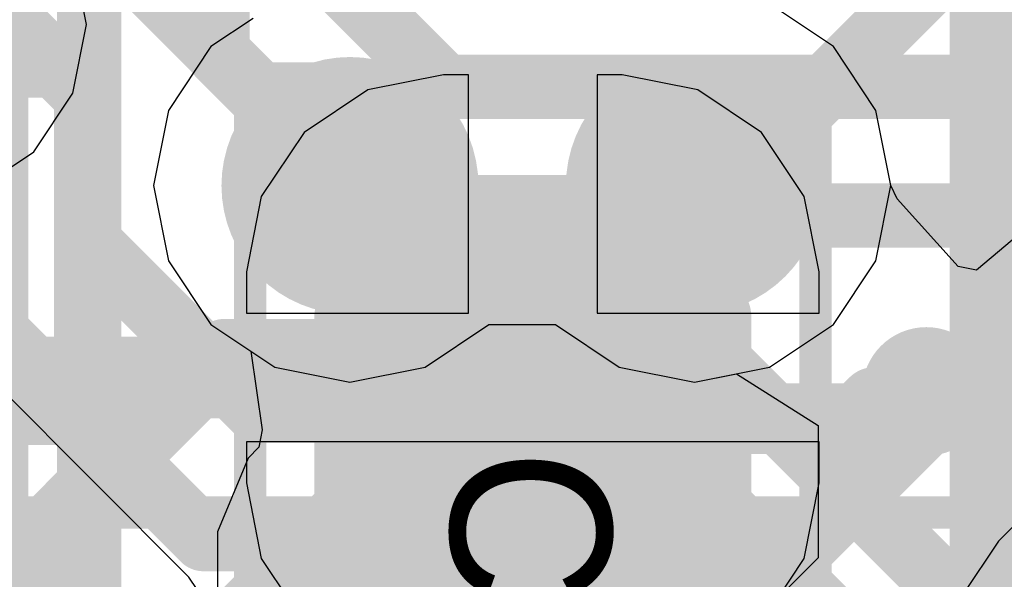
# Model space of a CAD drawing. Header units: millimetres. Extents: x -2 to 68, y -2 to 27.4.
# Tile 171 of 256: x 13.2 to 14.7, y 20.4 to 21.2. Entities that reach past the tile are written whole.
import ezdxf

# ---------------------------------------------------------------- set-up
doc = ezdxf.new("R2010")
doc.units = ezdxf.units.MM
for name, color, linetype in [('BottomLayer', 5, 'Continuous'), ('BottomPaste', 16, 'Continuous'), ('BottomSolder', 6, 'Continuous'), ('DrillGuide', 244, 'Continuous'), ('Mechanical10', 56, 'Continuous'), ('Mechanical13', 56, 'Continuous'), ('Mechanical15', 56, 'Continuous'), ('Mechanical17', 56, 'Continuous'), ('Mechanical6', 56, 'Continuous'), ('Mechanical87', 56, 'Continuous'), ('MidLayer1', 16, 'Continuous'), ('MidLayer2', 76, 'Continuous'), ('MidLayer3', 90, 'Continuous'), ('MidLayer4', 156, 'Continuous'), ('MidLayer5', 130, 'Continuous'), ('MidLayer6', 216, 'Continuous'), ('MidLayer7', 6, 'Continuous'), ('MidLayer8', 54, 'Continuous'), ('MultiLayer', 9, 'Continuous'), ('TopLayer', 1, 'Continuous'), ('TopPaste', 8, 'Continuous'), ('TopSolder', 216, 'Continuous'), ('ViaHoleLayer', 16, 'Continuous')]:
    doc.layers.add(name, color=color, linetype=linetype)

# ---------------------------------------------------------------- blocks, each defined once
blk = doc.blocks.new('BGA64C40P8X8_400X400X94_126')
at = {"layer": 'Mechanical15', "const_width": 0.0499999}
blk.add_lwpolyline([(-2.30000048, 2.30000048), (2.30000048, 2.30000048)], dxfattribs=at)
blk = doc.blocks.new('CAP_0402_B_137')
at = {"layer": 'BottomLayer', "const_width": 0.1507998}
for points in [[(0.1954022, 0.13919962, 1), (0.346202, 0.13919962, 1)], [(0.5237988, 0.13919962, 1), (0.6745985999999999, 0.13919962, 1)], [(0.1954022, -0.13919962, 1), (0.346202, -0.13919962, 1)], [(0.5237988, -0.13919962, 1), (0.6745985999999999, -0.13919962, 1)]]:
    blk.add_lwpolyline(points, format="xyb", close=True, dxfattribs=at)
at = {"layer": 'BottomLayer'}
for points in [[(0.2708021, -0.28999942), (0.5991987, -0.28999942), (0.2708021, 0.28999942), (0.5991987, 0.28999942)], [(0.1200023, -0.13919962), (0.7499985, -0.13919962), (0.1200023, 0.13919962), (0.7499985, 0.13919962)]]:
    blk.add_solid(points, dxfattribs=at)
at = {"layer": 'BottomPaste', "const_width": 0.1507998}
for points in [[(0.1954022, 0.13919962, 1), (0.346202, 0.13919962, 1)], [(0.5237988, 0.13919962, 1), (0.6745985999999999, 0.13919962, 1)], [(0.1954022, -0.13919962, 1), (0.346202, -0.13919962, 1)], [(0.5237988, -0.13919962, 1), (0.6745985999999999, -0.13919962, 1)]]:
    blk.add_lwpolyline(points, format="xyb", close=True, dxfattribs=at)
at = {"layer": 'BottomPaste'}
for points in [[(0.2708021, -0.28999942), (0.5991987, -0.28999942), (0.2708021, 0.28999942), (0.5991987, 0.28999942)], [(0.1200023, -0.13919962), (0.7499985, -0.13919962), (0.1200023, 0.13919962), (0.7499985, 0.13919962)]]:
    blk.add_solid(points, dxfattribs=at)
at = {"layer": 'BottomSolder', "const_width": 0.1507998}
for points in [[(0.1954022, 0.13919962, 1), (0.346202, 0.13919962, 1)], [(0.5237988, 0.13919962, 1), (0.6745985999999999, 0.13919962, 1)], [(0.1954022, -0.13919962, 1), (0.346202, -0.13919962, 1)], [(0.5237988, -0.13919962, 1), (0.6745985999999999, -0.13919962, 1)]]:
    blk.add_lwpolyline(points, format="xyb", close=True, dxfattribs=at)
at = {"layer": 'BottomSolder'}
for points in [[(0.2708021, -0.28999942), (0.5991987, -0.28999942), (0.2708021, 0.28999942), (0.5991987, 0.28999942)], [(0.1200023, -0.13919962), (0.7499985, -0.13919962), (0.1200023, 0.13919962), (0.7499985, 0.13919962)]]:
    blk.add_solid(points, dxfattribs=at)
at = {"layer": 'Mechanical10', "const_width": 0.11999976}
for points in [[(-0.5299989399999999, 0.27999944), (0.5299989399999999, 0.27999944)], [(0.5299989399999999, 0.27999944), (0.5299989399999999, -0.27999944)], [(-0.5299989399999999, -0.27999944), (0.5299989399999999, -0.27999944)]]:
    blk.add_lwpolyline(points, dxfattribs=at)
at = {"layer": 'Mechanical10', "const_width": 0.05999988}
for points in [[(0.499999, 0.27999944, 1), (0.55999888, 0.27999944, 1)], [(0.499999, 0.27999944, 1), (0.55999888, 0.27999944, 1)], [(0.499999, -0.27999944, 1), (0.55999888, -0.27999944, 1)], [(0.499999, -0.27999944, 1), (0.55999888, -0.27999944, 1)]]:
    blk.add_lwpolyline(points, format="xyb", close=True, dxfattribs=at)
at = {"layer": 'Mechanical6', "const_width": 0.0499999}
for points in [[(-0.90000074, 0.43999912), (0.90000074, 0.43999912)], [(0.90000074, 0.43999912), (0.90000074, -0.43999912)], [(-0.21999956, 0), (0.21999956, 0)], [(-0.90000074, -0.43999912), (0.90000074, -0.43999912)]]:
    blk.add_lwpolyline(points, dxfattribs=at)
at = {"layer": 'Mechanical6'}
for points, const_width in [([(0.8875014, 0.43999912, 1), (0.9125000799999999, 0.43999912, 1)], 0.02499868), ([(0.8875014, 0.43999912, 1), (0.9125000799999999, 0.43999912, 1)], 0.02499868), ([(0.16500094, 0, 1), (-0.16500094, 0, 1)], 0.0499999), ([(0.1525016, 0, 1), (0.17750028, 0, 1)], 0.02499868), ([(0.20750022, 0, 1), (0.2324989, 0, 1)], 0.02499868), ([(0.8875014, -0.43999912, 1), (0.9125000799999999, -0.43999912, 1)], 0.02499868), ([(0.8875014, -0.43999912, 1), (0.9125000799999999, -0.43999912, 1)], 0.02499868)]:
    blk.add_lwpolyline(points, format="xyb", close=True, dxfattribs=dict(at, const_width=const_width))
blk = doc.blocks.new('CAP_0402_B_141')
at = {"layer": 'Mechanical6', "const_width": 0.0499999}
for points in [[(0.90000074, 0.43999912), (0.90000074, -0.43999912)], [(-0.90000074, -0.43999912), (0.90000074, -0.43999912)]]:
    blk.add_lwpolyline(points, dxfattribs=at)
at = {"layer": 'Mechanical6', "const_width": 0.02499868}
blk.add_lwpolyline([(0.8875014, -0.43999912, 1), (0.9125000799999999, -0.43999912, 1)], format="xyb", close=True, dxfattribs=at)
blk.add_lwpolyline([(0.8875014, -0.43999912, 1), (0.9125000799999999, -0.43999912, 1)], format="xyb", close=True, dxfattribs=at)
blk = doc.blocks.new('RES_0201_147')
at = {"layer": 'Mechanical13', "const_width": 0.11999976}
for points in [[(-0.31999936, 0.16999966), (0.31999936, 0.16999966)], [(-0.31999936, -0.16999966), (-0.31999936, 0.16999966)], [(0.31999936, -0.16999966), (0.31999936, 0.16999966)], [(-0.31999936, -0.16999966), (0.31999936, -0.16999966)]]:
    blk.add_lwpolyline(points, dxfattribs=at)
at = {"layer": 'Mechanical13', "const_width": 0.05999988}
for points in [[(-0.3499993, 0.16999966, 1), (-0.28999942, 0.16999966, 1)], [(-0.3499993, 0.16999966, 1), (-0.28999942, 0.16999966, 1)], [(0.28999942, 0.16999966, 1), (0.3499993, 0.16999966, 1)], [(0.28999942, 0.16999966, 1), (0.3499993, 0.16999966, 1)], [(-0.3499993, -0.16999966, 1), (-0.28999942, -0.16999966, 1)], [(-0.3499993, -0.16999966, 1), (-0.28999942, -0.16999966, 1)], [(0.28999942, -0.16999966, 1), (0.3499993, -0.16999966, 1)], [(0.28999942, -0.16999966, 1), (0.3499993, -0.16999966, 1)]]:
    blk.add_lwpolyline(points, format="xyb", close=True, dxfattribs=at)
at = {"layer": 'Mechanical15', "const_width": 0.0499999}
for points in [[(-0.5299989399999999, 0.26999946), (0.5299989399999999, 0.26999946)], [(-0.5299989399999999, -0.26999946), (-0.5299989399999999, 0.26999946)], [(0.5299989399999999, -0.26999946), (0.5299989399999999, 0.26999946)], [(0, -0.135001), (0, 0.135001)], [(-0.135001, 0), (0.135001, 0)], [(-0.5299989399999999, -0.26999946), (0.5299989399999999, -0.26999946)]]:
    blk.add_lwpolyline(points, dxfattribs=at)
at = {"layer": 'Mechanical15'}
for points, const_width in [([(-0.54249828, 0.26999946, 1), (-0.5174996, 0.26999946, 1)], 0.02499868), ([(-0.54249828, 0.26999946, 1), (-0.5174996, 0.26999946, 1)], 0.02499868), ([(0.5174996, 0.26999946, 1), (0.54249828, 0.26999946, 1)], 0.02499868), ([(0.5174996, 0.26999946, 1), (0.54249828, 0.26999946, 1)], 0.02499868), ([(-0.01249934, 0.135001, 1), (0.01249934, 0.135001, 1)], 0.02499868), ([(0.10130028, 0, 1), (-0.10130028, 0, 1)], 0.0499999), ([(-0.14750034, 0, 1), (-0.12250166, 0, 1)], 0.02499868), ([(-0.11379962, 0, 1), (-0.08880094, 0, 1)], 0.02499868), ([(0.08880094, 0, 1), (0.11379962, 0, 1)], 0.02499868), ([(0.12250166, 0, 1), (0.14750034, 0, 1)], 0.02499868), ([(-0.01249934, -0.135001, 1), (0.01249934, -0.135001, 1)], 0.02499868), ([(-0.54249828, -0.26999946, 1), (-0.5174996, -0.26999946, 1)], 0.02499868), ([(-0.54249828, -0.26999946, 1), (-0.5174996, -0.26999946, 1)], 0.02499868), ([(0.5174996, -0.26999946, 1), (0.54249828, -0.26999946, 1)], 0.02499868), ([(0.5174996, -0.26999946, 1), (0.54249828, -0.26999946, 1)], 0.02499868)]:
    blk.add_lwpolyline(points, format="xyb", close=True, dxfattribs=dict(at, const_width=const_width))
at = {"layer": 'TopLayer', "const_width": 0.08059928}
for points in [[(-0.3896995, 0.08940038, 1), (-0.30910022, 0.08940038, 1)], [(-0.24090122, 0.08940038, 1), (-0.16030194, 0.08940038, 1)], [(0.16030194, 0.08940038, 1), (0.24090122, 0.08940038, 1)], [(0.30910022, 0.08940038, 1), (0.3896995, 0.08940038, 1)], [(-0.3896995, -0.08940038, 1), (-0.30910022, -0.08940038, 1)], [(-0.24090122, -0.08940038, 1), (-0.16030194, -0.08940038, 1)], [(0.16030194, -0.08940038, 1), (0.24090122, -0.08940038, 1)], [(0.30910022, -0.08940038, 1), (0.3896995, -0.08940038, 1)]]:
    blk.add_lwpolyline(points, format="xyb", close=True, dxfattribs=at)
at = {"layer": 'TopLayer'}
for points in [[(-0.20060158, 0.16999966), (-0.34939986, 0.16999966), (-0.20060158, -0.16999966), (-0.34939986, -0.16999966)], [(0.20060158, -0.16999966), (0.34939986, -0.16999966), (0.20060158, 0.16999966), (0.34939986, 0.16999966)], [(-0.1200023, 0.08940038), (-0.4299991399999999, 0.08940038), (-0.1200023, -0.08940038), (-0.4299991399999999, -0.08940038)], [(0.1200023, -0.08940038), (0.4299991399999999, -0.08940038), (0.1200023, 0.08940038), (0.4299991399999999, 0.08940038)]]:
    blk.add_solid(points, dxfattribs=at)
at = {"layer": 'TopPaste', "const_width": 0.08059928}
for points in [[(-0.3896995, 0.08940038, 1), (-0.30910022, 0.08940038, 1)], [(-0.24090122, 0.08940038, 1), (-0.16030194, 0.08940038, 1)], [(0.16030194, 0.08940038, 1), (0.24090122, 0.08940038, 1)], [(0.30910022, 0.08940038, 1), (0.3896995, 0.08940038, 1)], [(-0.3896995, -0.08940038, 1), (-0.30910022, -0.08940038, 1)], [(-0.24090122, -0.08940038, 1), (-0.16030194, -0.08940038, 1)], [(0.16030194, -0.08940038, 1), (0.24090122, -0.08940038, 1)], [(0.30910022, -0.08940038, 1), (0.3896995, -0.08940038, 1)]]:
    blk.add_lwpolyline(points, format="xyb", close=True, dxfattribs=at)
at = {"layer": 'TopPaste'}
for points in [[(-0.20060158, 0.16999966), (-0.34939986, 0.16999966), (-0.20060158, -0.16999966), (-0.34939986, -0.16999966)], [(0.20060158, -0.16999966), (0.34939986, -0.16999966), (0.20060158, 0.16999966), (0.34939986, 0.16999966)], [(-0.1200023, 0.08940038), (-0.4299991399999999, 0.08940038), (-0.1200023, -0.08940038), (-0.4299991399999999, -0.08940038)], [(0.1200023, -0.08940038), (0.4299991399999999, -0.08940038), (0.1200023, 0.08940038), (0.4299991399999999, 0.08940038)]]:
    blk.add_solid(points, dxfattribs=at)
at = {"layer": 'TopSolder', "const_width": 0.08059928}
for points in [[(-0.3896995, 0.08940038, 1), (-0.30910022, 0.08940038, 1)], [(-0.24090122, 0.08940038, 1), (-0.16030194, 0.08940038, 1)], [(0.16030194, 0.08940038, 1), (0.24090122, 0.08940038, 1)], [(0.30910022, 0.08940038, 1), (0.3896995, 0.08940038, 1)], [(-0.3896995, -0.08940038, 1), (-0.30910022, -0.08940038, 1)], [(-0.24090122, -0.08940038, 1), (-0.16030194, -0.08940038, 1)], [(0.16030194, -0.08940038, 1), (0.24090122, -0.08940038, 1)], [(0.30910022, -0.08940038, 1), (0.3896995, -0.08940038, 1)]]:
    blk.add_lwpolyline(points, format="xyb", close=True, dxfattribs=at)
at = {"layer": 'TopSolder'}
for points in [[(-0.20060158, 0.16999966), (-0.34939986, 0.16999966), (-0.20060158, -0.16999966), (-0.34939986, -0.16999966)], [(0.20060158, -0.16999966), (0.34939986, -0.16999966), (0.20060158, 0.16999966), (0.34939986, 0.16999966)], [(-0.1200023, 0.08940038), (-0.4299991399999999, 0.08940038), (-0.1200023, -0.08940038), (-0.4299991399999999, -0.08940038)], [(0.1200023, -0.08940038), (0.4299991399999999, -0.08940038), (0.1200023, 0.08940038), (0.4299991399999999, 0.08940038)]]:
    blk.add_solid(points, dxfattribs=at)

msp = doc.modelspace()

# ---------------------------------------------------------------- linework, layer by layer
at = {"layer": 'BottomLayer'}
for p, q in [((13.86080032, 21.15590638), (13.74343454, 21.13256124)), ((13.90000014, 21.15590638), (13.86080032, 21.15590638)), ((13.90000014, 20.78501558), (13.90000014, 21.15590638)), ((14.13919956, 21.15590638), (14.09999974, 21.15590638)), ((14.09999974, 21.15590638), (14.09999974, 20.78501558)), ((14.25656534, 21.13256124), (14.13919956, 21.15590638)), ((13.74343454, 21.13256124), (13.64393512, 21.06607928)), ((14.35606476, 21.06607928), (14.25656534, 21.13256124)), ((13.64393512, 21.06607928), (13.57745316, 20.96657986)), ((14.42254672, 20.96657986), (14.35606476, 21.06607928)), ((13.57745316, 20.96657986), (13.55410802, 20.84921408)), ((14.44589186, 20.84921408), (14.42254672, 20.96657986)), ((13.55410802, 20.84921408), (13.55410802, 20.78501558)), ((14.44589186, 20.78501558), (14.44589186, 20.84921408)), ((13.55410802, 20.78501558), (13.90000014, 20.78501558)), ((14.09999974, 20.78501558), (14.44589186, 20.78501558)), ((14.94075752, 20.64623506), (14.724761, 20.43023854)), ((13.99999994, 20.58501598), (13.55410802, 20.58501598)), ((13.55410802, 20.58501598), (13.55410802, 20.52081748)), ((14.44589186, 20.58501598), (13.99999994, 20.58501598)), ((14.44589186, 20.52081748), (14.44589186, 20.58501598)), ((13.55410802, 20.52081748), (13.57745316, 20.4034517)), ((14.42254672, 20.4034517), (14.44589186, 20.52081748)), ((14.724761, 20.43023854), (14.66950584, 20.3475463)), ((13.57745316, 20.4034517), (13.64393512, 20.30395482)), ((14.35606476, 20.30395482), (14.42254672, 20.4034517))]:
    msp.add_line(p, q, dxfattribs=at)
at = {"layer": 'BottomLayer', "const_width": 0.127}
msp.add_lwpolyline([(12.7499999, 20.68501578), (13.99999994, 20.68501578)], dxfattribs=at)
at = {"layer": 'BottomLayer', "const_width": 0.0635}
msp.add_lwpolyline([(13.96824994, 20.68501578, 1), (14.03174994, 20.68501578, 1)], format="xyb", close=True, dxfattribs=at)
at = {"layer": 'DrillGuide'}
for points, const_width in [([(13.66538034, 20.98347086, 1), (13.76538014, 20.98347086, 1)], 0.0999998), ([(14.20149052, 20.98347086, 1), (14.30149032, 20.98347086, 1)], 0.0999998), ([(14.58750194, 20.66327846, 1), (14.6374993, 20.66327846, 1)], 0.0499999)]:
    msp.add_lwpolyline(points, format="xyb", close=True, dxfattribs=dict(at, const_width=const_width))
at = {"layer": 'Mechanical87', "const_width": 0.0999998}
for points in [[(14.1055979, 20.89440068), (14.49999894, 20.49999964)], [(14.49999894, 20.49999964), (14.89439998, 20.89440068)], [(14.1055979, 20.1055986), (14.49999894, 20.49999964)], [(14.49999894, 20.49999964), (14.89439998, 20.1055986)]]:
    msp.add_lwpolyline(points, dxfattribs=at)
at = {"layer": 'Mechanical87', "const_width": 0.0499999}
for points in [[(14.08059922, 20.89440068, 1), (14.13059658, 20.89440068, 1)], [(14.47500026, 20.49999964, 1), (14.52499762, 20.49999964, 1)], [(14.47500026, 20.49999964, 1), (14.52499762, 20.49999964, 1)], [(14.47500026, 20.49999964, 1), (14.52499762, 20.49999964, 1)], [(14.47500026, 20.49999964, 1), (14.52499762, 20.49999964, 1)]]:
    msp.add_lwpolyline(points, format="xyb", close=True, dxfattribs=at)
at = {"layer": 'MidLayer1'}
for p, q in [((13.30538614, 21.2343111), (13.28404252, 21.34161086)), ((14.46777904, 21.19975948), (14.36854378, 21.26606364)), ((13.56471506, 21.2436075), (13.49909162, 21.19975948)), ((13.28404252, 21.12701134), (13.30538614, 21.2343111)), ((13.49909162, 21.19975948), (13.43278746, 21.10052422)), ((14.5340832, 21.10052422), (14.46777904, 21.19975948)), ((13.22326286, 21.03604886), (13.28404252, 21.12701134)), ((13.43278746, 21.10052422), (13.40950328, 20.98347086)), ((14.55736738, 20.9834734), (14.5340832, 21.10052422)), ((13.13230038, 20.9752692), (13.22326286, 21.03604886)), ((13.40950328, 20.98347086), (13.43278746, 20.8664175)), ((14.5671032, 20.9629375), (14.55736738, 20.9834734)), ((14.66177916, 20.85739542), (14.5671032, 20.9629375)), ((14.7912201, 20.93714634), (14.6905345, 20.85167534)), ((13.43278746, 20.8664175), (13.49909162, 20.76718224)), ((14.6905345, 20.85167534), (14.66177916, 20.85739542)), ((13.49909162, 20.76718224), (13.56090252, 20.72588438)), ((13.56090252, 20.72588438), (13.57899494, 20.60354782)), ((13.57899494, 20.60354782), (13.57358728, 20.5763114)), ((13.57358728, 20.5763114), (13.55696044, 20.55968456)), ((13.55696044, 20.55968456), (13.50940656, 20.4448791)), ((13.50940656, 20.4448791), (13.50940656, 20.04851464))]:
    msp.add_line(p, q, dxfattribs=at)
for points, const_width in [([(13.61538044, 20.98347086, 1), (13.81538004, 20.98347086, 1)], 0.1999996), ([(14.15149062, 20.98347086, 1), (14.35149022, 20.98347086, 1)], 0.1999996), ([(13.69038156, 20.98347086, 1), (13.74037892, 20.98347086, 1)], 0.0499999), ([(14.22649174, 20.98347086, 1), (14.2764891, 20.98347086, 1)], 0.0499999), ([(13.74778302, 20.9260694, 1), (13.79778038, 20.9260694, 1)], 0.0499999), ([(13.74778302, 20.9260694, 1), (13.79778038, 20.9260694, 1)], 0.0499999), ([(14.16909028, 20.9260694, 1), (14.21908764, 20.9260694, 1)], 0.0499999), ([(14.16909028, 20.9260694, 1), (14.21908764, 20.9260694, 1)], 0.0499999), ([(13.74778302, 20.7855566, 1), (13.79778038, 20.7855566, 1)], 0.0499999), ([(13.74778302, 20.7855566, 1), (13.79778038, 20.7855566, 1)], 0.0499999), ([(14.16909028, 20.78555914, 1), (14.21908764, 20.78555914, 1)], 0.0499999), ([(14.16909028, 20.78555914, 1), (14.21908764, 20.78555914, 1)], 0.0499999), ([(13.75844848, 20.77489114, 1), (13.80844584, 20.77489114, 1)], 0.0499999), ([(13.75844848, 20.77489114, 1), (13.80844584, 20.77489114, 1)], 0.0499999), ([(14.15842228, 20.77489114, 1), (14.20841964, 20.77489114, 1)], 0.0499999), ([(14.15842228, 20.77489114, 1), (14.20841964, 20.77489114, 1)], 0.0499999), ([(14.56250072, 20.66327846, 1), (14.66250052, 20.66327846, 1)], 0.0999998), ([(14.58075062, 20.66327846, 1), (14.64425062, 20.66327846, 1)], 0.0635), ([(13.75844848, 20.55656036, 1), (13.80844584, 20.55656036, 1)], 0.0499999), ([(13.75844848, 20.55656036, 1), (13.80844584, 20.55656036, 1)], 0.0499999), ([(13.64676722, 20.4448791, 1), (13.69676458, 20.4448791, 1)], 0.0499999), ([(13.64676722, 20.4448791, 1), (13.69676458, 20.4448791, 1)], 0.0499999), ([(14.15842228, 20.39088632, 1), (14.20841964, 20.39088632, 1)], 0.0499999), ([(14.15842228, 20.39088632, 1), (14.20841964, 20.39088632, 1)], 0.0499999)]:
    msp.add_lwpolyline(points, format="xyb", close=True, dxfattribs=dict(at, const_width=const_width))
for points, const_width in [([(13.71538024, 20.98347086), (13.7727817, 20.9260694)], 0.0999998), ([(14.19408896, 20.9260694), (14.25149042, 20.98347086)], 0.0999998), ([(13.7727817, 20.7855566), (13.7727817, 20.9260694)], 0.0999998), ([(14.19408896, 20.78555914), (14.19408896, 20.9260694)], 0.0999998), ([(13.7727817, 20.7855566), (13.78344716, 20.77489114)], 0.0999998), ([(14.18342096, 20.77489114), (14.19408896, 20.78555914)], 0.0999998), ([(13.78344716, 20.55656036), (13.78344716, 20.77489114)], 0.0999998), ([(14.18342096, 20.39088632), (14.18342096, 20.77489114)], 0.0999998), ([(14.61250062, 20.66327846), (14.85557354, 20.66327846)], 0.127), ([(13.6717659, 20.4448791), (13.78344716, 20.55656036)], 0.0999998), ([(13.6717659, 20.04851464), (13.6717659, 20.4448791)], 0.0999998), ([(13.96074932, 20.16821468), (14.18342096, 20.39088632)], 0.0999998)]:
    msp.add_lwpolyline(points, dxfattribs=dict(at, const_width=const_width))
at = {"layer": 'MidLayer2'}
for p, q in [((13.56471506, 21.2436075), (13.49909162, 21.19975948)), ((13.49909162, 21.19975948), (13.43278746, 21.10052422)), ((13.43278746, 21.10052422), (13.40950328, 20.98347086)), ((13.40950328, 20.98347086), (13.43278746, 20.8664175)), ((13.43278746, 20.8664175), (13.49909162, 20.76718224)), ((13.49909162, 20.76718224), (13.59832688, 20.70087808)), ((13.8324336, 20.70087808), (13.93166632, 20.76718224)), ((13.93166632, 20.76718224), (14.03520434, 20.76718224)), ((14.03520434, 20.76718224), (14.13443706, 20.70087808)), ((13.59832688, 20.70087808), (13.71538024, 20.6775939)), ((13.71538024, 20.6775939), (13.8324336, 20.70087808)), ((14.13443706, 20.70087808), (14.25149042, 20.6775939)), ((14.25149042, 20.6775939), (14.3168497, 20.69059616)), ((14.3168497, 20.69059616), (14.44385224, 20.6100807)), ((14.44385224, 20.6100807), (14.44385224, 20.404328)), ((14.44385224, 20.404328), (13.85080288, 19.81127864))]:
    msp.add_line(p, q, dxfattribs=at)
at = {"layer": 'MidLayer2', "const_width": 0.0999998}
msp.add_lwpolyline([(14.69874886, 20.29874782), (14.69874886, 21.29874836)], dxfattribs=at)
at = {"layer": 'MidLayer2', "const_width": 0.1999996}
for points in [[(13.61538044, 20.98347086, 1), (13.81538004, 20.98347086, 1)], [(14.15149062, 20.98347086, 1), (14.35149022, 20.98347086, 1)]]:
    msp.add_lwpolyline(points, format="xyb", close=True, dxfattribs=at)
at = {"layer": 'MidLayer3'}
for p, q in [((14.46777904, 21.19975948), (14.36854378, 21.26606364)), ((13.56471506, 21.2436075), (13.49909162, 21.19975948)), ((13.49909162, 21.19975948), (13.43278746, 21.10052422)), ((14.5340832, 21.10052422), (14.46777904, 21.19975948)), ((13.43278746, 21.10052422), (13.40950328, 20.98347086)), ((14.55736738, 20.98347086), (14.5340832, 21.10052422)), ((13.40950328, 20.98347086), (13.43278746, 20.8664175)), ((14.5340832, 20.8664175), (14.55736738, 20.98347086)), ((13.43278746, 20.8664175), (13.49909162, 20.76718224)), ((14.46777904, 20.76718224), (14.5340832, 20.8664175)), ((13.49909162, 20.76718224), (13.59832688, 20.70087808)), ((13.8324336, 20.70087808), (13.93166632, 20.76718224)), ((13.93166632, 20.76718224), (14.03520434, 20.76718224)), ((14.03520434, 20.76718224), (14.13443706, 20.70087808)), ((14.36854378, 20.70087808), (14.46777904, 20.76718224)), ((13.59832688, 20.70087808), (13.71538024, 20.6775939)), ((13.71538024, 20.6775939), (13.8324336, 20.70087808)), ((14.13443706, 20.70087808), (14.25149042, 20.6775939)), ((14.25149042, 20.6775939), (14.36854378, 20.70087808)), ((13.4648575, 20.37445252), (13.16827186, 20.6710407)), ((13.46486512, 20.37444744), (13.4648575, 20.37445252)), ((13.52233008, 20.28844558), (13.46486512, 20.37444744))]:
    msp.add_line(p, q, dxfattribs=at)
at = {"layer": 'MidLayer3', "const_width": 0.1999996}
for points in [[(13.61538044, 20.98347086, 1), (13.81538004, 20.98347086, 1)], [(14.15149062, 20.98347086, 1), (14.35149022, 20.98347086, 1)]]:
    msp.add_lwpolyline(points, format="xyb", close=True, dxfattribs=at)
at = {"layer": 'MidLayer3', "const_width": 0.11999976}
msp.add_lwpolyline([(12.9808224, 20.48359124), (13.27741566, 20.18699798)], dxfattribs=at)
at = {"layer": 'MidLayer4'}
for p, q in [((14.46777904, 21.19975948), (14.36854378, 21.26606364)), ((13.56471506, 21.2436075), (13.49909162, 21.19975948)), ((13.49909162, 21.19975948), (13.43278746, 21.10052422)), ((14.5340832, 21.10052422), (14.46777904, 21.19975948)), ((13.43278746, 21.10052422), (13.40950328, 20.98347086)), ((14.55736738, 20.98347086), (14.5340832, 21.10052422)), ((13.40950328, 20.98347086), (13.43278746, 20.8664175)), ((14.5340832, 20.8664175), (14.55736738, 20.98347086)), ((13.43278746, 20.8664175), (13.49909162, 20.76718224)), ((14.46777904, 20.76718224), (14.5340832, 20.8664175)), ((13.49909162, 20.76718224), (13.59832688, 20.70087808)), ((13.8324336, 20.70087808), (13.93166632, 20.76718224)), ((13.93166632, 20.76718224), (14.03520434, 20.76718224)), ((14.03520434, 20.76718224), (14.13443706, 20.70087808)), ((14.36854378, 20.70087808), (14.46777904, 20.76718224)), ((13.59832688, 20.70087808), (13.71538024, 20.6775939)), ((13.71538024, 20.6775939), (13.8324336, 20.70087808)), ((14.13443706, 20.70087808), (14.25149042, 20.6775939)), ((14.25149042, 20.6775939), (14.36854378, 20.70087808))]:
    msp.add_line(p, q, dxfattribs=at)
at = {"layer": 'MidLayer4', "const_width": 0.1999996}
for points in [[(13.61538044, 20.98347086, 1), (13.81538004, 20.98347086, 1)], [(14.15149062, 20.98347086, 1), (14.35149022, 20.98347086, 1)]]:
    msp.add_lwpolyline(points, format="xyb", close=True, dxfattribs=at)
at = {"layer": 'MidLayer5', "const_width": 0.0999998}
for points in [[(13.30942728, 20.14336586), (13.30942728, 21.93835084)], [(14.30188656, 20.98347086), (15.224125, 21.9057093)], [(13.50942688, 21.18942422), (13.50942688, 21.69869676)], [(13.50942688, 21.18942422), (13.71538024, 20.98347086)], [(14.25149042, 20.98347086), (14.30188656, 20.98347086)]]:
    msp.add_lwpolyline(points, dxfattribs=at)
at = {"layer": 'MidLayer5'}
for points, const_width in [([(13.4844282, 21.18942422, 1), (13.53442556, 21.18942422, 1)], 0.0499999), ([(13.4844282, 21.18942422, 1), (13.53442556, 21.18942422, 1)], 0.0499999), ([(13.61538044, 20.98347086, 1), (13.81538004, 20.98347086, 1)], 0.1999996), ([(14.15149062, 20.98347086, 1), (14.35149022, 20.98347086, 1)], 0.1999996), ([(13.69038156, 20.98347086, 1), (13.74037892, 20.98347086, 1)], 0.0499999), ([(14.22649174, 20.98347086, 1), (14.2764891, 20.98347086, 1)], 0.0499999), ([(14.27688788, 20.98347086, 1), (14.32688524, 20.98347086, 1)], 0.0499999), ([(14.27688788, 20.98347086, 1), (14.32688524, 20.98347086, 1)], 0.0499999)]:
    msp.add_lwpolyline(points, format="xyb", close=True, dxfattribs=dict(at, const_width=const_width))
at = {"layer": 'MidLayer6', "const_width": 0.0999998}
for points in [[(12.84299946, 21.5843104), (13.309219, 21.11809086)], [(13.309219, 20.89467246), (13.309219, 21.11809086)], [(13.03673796, 20.8843118), (13.4875778, 20.43347196)], [(13.309219, 20.89467246), (13.5704199, 20.63347156)], [(12.95389586, 20.6843122), (13.4047357, 20.23347236)], [(13.5704199, 20.63347156), (14.14239996, 20.63347156)], [(14.14239996, 20.63347156), (14.47587148, 20.30000004)], [(13.4875778, 20.43347196), (14.05955786, 20.43347196)], [(14.05955786, 20.43347196), (14.41379896, 20.07923086)]]:
    msp.add_lwpolyline(points, dxfattribs=at)
at = {"layer": 'MidLayer6'}
for points, const_width in [([(13.61538044, 20.98347086, 1), (13.81538004, 20.98347086, 1)], 0.1999996), ([(14.15149062, 20.98347086, 1), (14.35149022, 20.98347086, 1)], 0.1999996), ([(13.28422032, 21.11809086, 1), (13.33421768, 21.11809086, 1)], 0.0499999), ([(13.28422032, 21.11809086, 1), (13.33421768, 21.11809086, 1)], 0.0499999), ([(13.28422032, 20.89467246, 1), (13.33421768, 20.89467246, 1)], 0.0499999), ([(13.28422032, 20.89467246, 1), (13.33421768, 20.89467246, 1)], 0.0499999), ([(13.54542122, 20.63347156, 1), (13.59541858, 20.63347156, 1)], 0.0499999), ([(13.54542122, 20.63347156, 1), (13.59541858, 20.63347156, 1)], 0.0499999), ([(14.11740128, 20.63347156, 1), (14.16739864, 20.63347156, 1)], 0.0499999), ([(14.11740128, 20.63347156, 1), (14.16739864, 20.63347156, 1)], 0.0499999), ([(13.46257912, 20.43347196, 1), (13.51257648, 20.43347196, 1)], 0.0499999), ([(13.46257912, 20.43347196, 1), (13.51257648, 20.43347196, 1)], 0.0499999), ([(14.03455918, 20.43347196, 1), (14.08455654, 20.43347196, 1)], 0.0499999), ([(14.03455918, 20.43347196, 1), (14.08455654, 20.43347196, 1)], 0.0499999)]:
    msp.add_lwpolyline(points, format="xyb", close=True, dxfattribs=dict(at, const_width=const_width))
at = {"layer": 'MidLayer7'}
for p, q in [((14.46777904, 21.19975948), (14.36854378, 21.26606364)), ((13.56471506, 21.2436075), (13.49909162, 21.19975948)), ((13.49909162, 21.19975948), (13.43278746, 21.10052422)), ((14.5340832, 21.10052422), (14.46777904, 21.19975948)), ((13.43278746, 21.10052422), (13.40950328, 20.98347086)), ((14.55736738, 20.98347086), (14.5340832, 21.10052422)), ((13.40950328, 20.98347086), (13.43278746, 20.8664175)), ((14.5340832, 20.8664175), (14.55736738, 20.98347086)), ((13.43278746, 20.8664175), (13.49909162, 20.76718224)), ((14.46777904, 20.76718224), (14.5340832, 20.8664175)), ((13.49909162, 20.76718224), (13.59832688, 20.70087808)), ((13.8324336, 20.70087808), (13.93166632, 20.76718224)), ((13.93166632, 20.76718224), (14.03520434, 20.76718224)), ((14.03520434, 20.76718224), (14.13443706, 20.70087808)), ((14.36854378, 20.70087808), (14.46777904, 20.76718224)), ((13.59832688, 20.70087808), (13.71538024, 20.6775939)), ((13.71538024, 20.6775939), (13.8324336, 20.70087808)), ((14.13443706, 20.70087808), (14.25149042, 20.6775939)), ((14.25149042, 20.6775939), (14.36854378, 20.70087808))]:
    msp.add_line(p, q, dxfattribs=at)
at = {"layer": 'MidLayer7', "const_width": 0.1999996}
for points in [[(13.61538044, 20.98347086, 1), (13.81538004, 20.98347086, 1)], [(14.15149062, 20.98347086, 1), (14.35149022, 20.98347086, 1)]]:
    msp.add_lwpolyline(points, format="xyb", close=True, dxfattribs=at)
at = {"layer": 'MidLayer8'}
for p, q in [((14.46777904, 21.19975948), (14.36854378, 21.26606364)), ((13.56471506, 21.2436075), (13.49909162, 21.19975948)), ((13.49909162, 21.19975948), (13.43278746, 21.10052422)), ((14.5340832, 21.10052422), (14.46777904, 21.19975948)), ((13.43278746, 21.10052422), (13.40950328, 20.98347086)), ((14.55736738, 20.98347086), (14.5340832, 21.10052422)), ((13.40950328, 20.98347086), (13.43278746, 20.8664175)), ((14.5340832, 20.8664175), (14.55736738, 20.98347086)), ((13.43278746, 20.8664175), (13.49909162, 20.76718224)), ((14.46777904, 20.76718224), (14.5340832, 20.8664175)), ((13.49909162, 20.76718224), (13.59832688, 20.70087808)), ((13.8324336, 20.70087808), (13.93166632, 20.76718224)), ((13.93166632, 20.76718224), (14.03520434, 20.76718224)), ((14.03520434, 20.76718224), (14.13443706, 20.70087808)), ((14.36854378, 20.70087808), (14.46777904, 20.76718224)), ((13.59832688, 20.70087808), (13.71538024, 20.6775939)), ((13.71538024, 20.6775939), (13.8324336, 20.70087808)), ((14.13443706, 20.70087808), (14.25149042, 20.6775939)), ((14.25149042, 20.6775939), (14.36854378, 20.70087808))]:
    msp.add_line(p, q, dxfattribs=at)
at = {"layer": 'MidLayer8', "const_width": 0.1999996}
for points in [[(13.61538044, 20.98347086, 1), (13.81538004, 20.98347086, 1)], [(14.15149062, 20.98347086, 1), (14.35149022, 20.98347086, 1)]]:
    msp.add_lwpolyline(points, format="xyb", close=True, dxfattribs=at)
at = {"layer": 'MultiLayer'}
for points, const_width in [([(13.61538044, 20.98347086, 1), (13.81538004, 20.98347086, 1)], 0.1999996), ([(14.15149062, 20.98347086, 1), (14.35149022, 20.98347086, 1)], 0.1999996), ([(14.56250072, 20.66327846, 1), (14.66250052, 20.66327846, 1)], 0.0999998)]:
    msp.add_lwpolyline(points, format="xyb", close=True, dxfattribs=dict(at, const_width=const_width))
at = {"layer": 'TopLayer'}
for points, const_width in [([(12.69999746, 22.30000112), (13.86288058, 21.137118)], 0.0999998), ([(12.90000214, 21.79999958), (13.76288332, 20.9371184)], 0.0999998), ([(13.86288058, 21.137118), (15.1432387, 21.137118)], 0.0999998), ([(13.76288332, 20.9371184), (15.0603966, 20.9371184)], 0.0999998), ([(13.0450082, 20.24521224), (13.5209407, 20.72114474)], 0.109982), ([(13.5209407, 20.72114474), (14.1947646, 20.72114474)], 0.109982), ([(14.1947646, 20.72114474), (14.29494982, 20.62095952)], 0.109982), ([(14.59527688, 20.64605472), (14.61250062, 20.66327846)], 0.109982), ([(14.50653182, 20.62095952), (14.53162702, 20.64605472)], 0.109982), ([(14.53162702, 20.64605472), (14.59527688, 20.64605472)], 0.109982), ([(14.29494982, 20.62095952), (14.50653182, 20.62095952)], 0.109982), ([(13.3549898, 20.11681524), (13.6493377, 20.41116314)], 0.109982), ([(13.6493377, 20.41116314), (14.0663676, 20.41116314)], 0.109982), ([(14.0663676, 20.41116314), (14.16655282, 20.31097792)], 0.109982)]:
    msp.add_lwpolyline(points, dxfattribs=dict(at, const_width=const_width))
for points, const_width in [([(13.8378819, 21.137118, 1), (13.88787926, 21.137118, 1)], 0.0499999), ([(13.8378819, 21.137118, 1), (13.88787926, 21.137118, 1)], 0.0499999), ([(13.73788464, 20.9371184, 1), (13.787882, 20.9371184, 1)], 0.0499999), ([(13.73788464, 20.9371184, 1), (13.787882, 20.9371184, 1)], 0.0499999), ([(13.4934452, 20.72114474, 1), (13.5484362, 20.72114474, 1)], 0.05499099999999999), ([(13.4934452, 20.72114474, 1), (13.5484362, 20.72114474, 1)], 0.05499099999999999), ([(14.1672691, 20.72114474, 1), (14.2222601, 20.72114474, 1)], 0.05499099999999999), ([(14.1672691, 20.72114474, 1), (14.2222601, 20.72114474, 1)], 0.05499099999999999), ([(14.56250072, 20.66327846, 1), (14.66250052, 20.66327846, 1)], 0.0999998), ([(14.58500512, 20.66327846, 1), (14.63999612, 20.66327846, 1)], 0.05499099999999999), ([(14.50413152, 20.64605472, 1), (14.55912252, 20.64605472, 1)], 0.05499099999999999), ([(14.50413152, 20.64605472, 1), (14.55912252, 20.64605472, 1)], 0.05499099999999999), ([(14.56778138, 20.64605472, 1), (14.62277238, 20.64605472, 1)], 0.05499099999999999), ([(14.56778138, 20.64605472, 1), (14.62277238, 20.64605472, 1)], 0.05499099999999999), ([(14.26745432, 20.62095952, 1), (14.32244532, 20.62095952, 1)], 0.05499099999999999), ([(14.26745432, 20.62095952, 1), (14.32244532, 20.62095952, 1)], 0.05499099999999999), ([(14.47903632, 20.62095952, 1), (14.53402732, 20.62095952, 1)], 0.05499099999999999), ([(14.47903632, 20.62095952, 1), (14.53402732, 20.62095952, 1)], 0.05499099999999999), ([(13.6218422, 20.41116314, 1), (13.6768332, 20.41116314, 1)], 0.05499099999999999), ([(13.6218422, 20.41116314, 1), (13.6768332, 20.41116314, 1)], 0.05499099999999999), ([(14.0388721, 20.41116314, 1), (14.0938631, 20.41116314, 1)], 0.05499099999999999), ([(14.0388721, 20.41116314, 1), (14.0938631, 20.41116314, 1)], 0.05499099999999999)]:
    msp.add_lwpolyline(points, format="xyb", close=True, dxfattribs=dict(at, const_width=const_width))
at = {"layer": 'ViaHoleLayer'}
for points, const_width in [([(13.66538034, 20.98347086, 1), (13.76538014, 20.98347086, 1)], 0.0999998), ([(14.20149052, 20.98347086, 1), (14.30149032, 20.98347086, 1)], 0.0999998), ([(14.58750194, 20.66327846, 1), (14.6374993, 20.66327846, 1)], 0.0499999)]:
    msp.add_lwpolyline(points, format="xyb", close=True, dxfattribs=dict(at, const_width=const_width))

# ---------------------------------------------------------------- block references
for name, p in [('RES_0201_147', (12.7499999, 20.8750154)), ('BGA64C40P8X8_400X400X94_126', (13.5999982, 18.1750081))]:
    msp.add_blockref(name, p)
at = {"rotation": 90}
for name, p in [('CAP_0402_B_141', (12.7499999, 20.25001538)), ('CAP_0402_B_137', (13.99999994, 20.25001538))]:
    msp.add_blockref(name, p, dxfattribs=at)

# ---------------------------------------------------------------- texts
at = {"layer": 'Mechanical17', "text_generation_flag": 2}
msp.add_text('C83', height=0.2499995, rotation=90, dxfattribs=at).set_placement((14.1224, 20.574))

doc.saveas('drawing.dxf')
